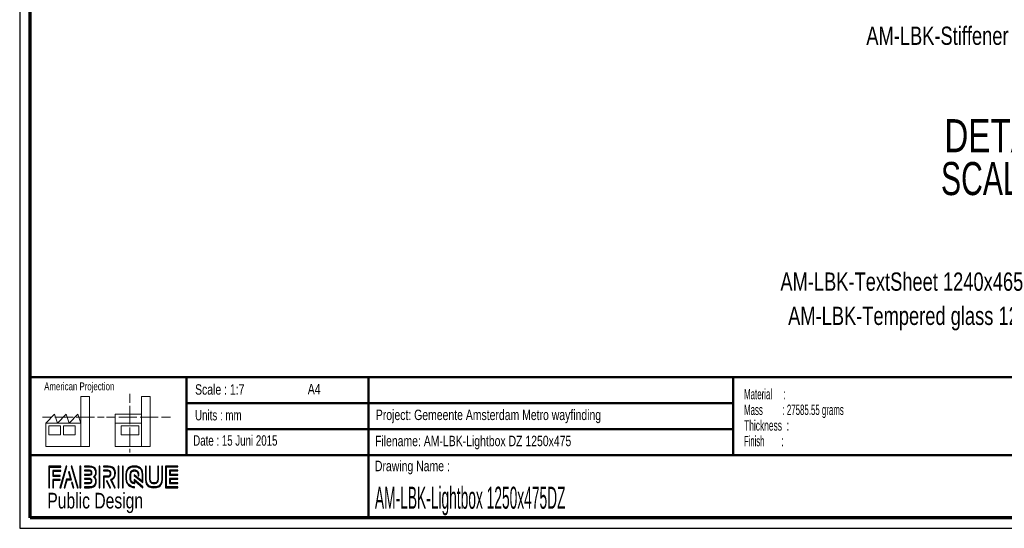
# Paper-space layout 'Section B DZ' of a CAD drawing. Header units: millimetres. Extents: x 7 to 291, y 7 to 204.
# Tile 1 of 6: x 7 to 196, y 7 to 104. Entities that reach past the tile are written whole.
import ezdxf

# ---------------------------------------------------------------- set-up
doc = ezdxf.new("R2010")
doc.units = ezdxf.units.MM
for name, color, linetype in [('LAYER1', 7, 'Continuous'), ('LAYER2', 7, 'Continuous'), ('LOGO', 7, 'Continuous')]:
    doc.layers.add(name, color=color, linetype=linetype)
doc.styles.add('SLDTEXTSTYLE0', font='TXT', dxfattribs={"width": 0.7})
doc.styles.add('SLDTEXTSTYLE1', font='TXT', dxfattribs={"width": 0.75})
doc.styles.add('SLDTEXTSTYLE2', font='TXT', dxfattribs={"width": 0.697368})
doc.styles.add('SLDTEXTSTYLE4', font='TXT', dxfattribs={"width": 0.5675})
doc.styles.add('SLDTEXTSTYLE5', font='TXT', dxfattribs={"width": 0.565172})
doc.styles.add('SLDTEXTSTYLE6', font='TXT', dxfattribs={"width": 0.605})
doc.styles.add('SLDTEXTSTYLE7', font='TXT', dxfattribs={"width": 0.549})
doc.styles.add('SLDTEXTSTYLE8', font='TXT', dxfattribs={"width": 0.467045})
doc.styles.add('SLDTEXTSTYLE9', font='TXT', dxfattribs={"width": 0.681818})

# ---------------------------------------------------------------- blocks, each defined once
blk = doc.blocks.new('SW_NOTE_0_17')
at = {"layer": 'LOGO', "color": 0, "char_height": 2, "attachment_point": 1}
for s, insert, style in [('Material     :', (0, 2.58), 'SLDTEXTSTYLE4'), ('Mass         : 27585.55 grams', (0, -0.42), 'SLDTEXTSTYLE5'), ('Thickness  :', (0, -3.42), 'SLDTEXTSTYLE6'), ('Finish        :', (0, -6.42), 'SLDTEXTSTYLE7')]:
    blk.add_mtext(s, dxfattribs=dict(at, insert=insert, style=style))
blk = doc.blocks.new('SW_NOTE_0_19')
at = {"layer": 'LOGO', "color": 0, "char_height": 6.35, "attachment_point": 2}
for s, insert, style in [('DETAIL D', (17.26, 8.19), 'SLDTEXTSTYLE1'), ('SCALE 1 : 1', (18.2, -0.03), 'SLDTEXTSTYLE9')]:
    blk.add_mtext(s, dxfattribs=dict(at, insert=insert, style=style))
blk = doc.blocks.new('SW_NOTE_0_21')
at = {"layer": 'LOGO', "color": 0, "insert": (-46.01, 1.8), "char_height": 3.5, "attachment_point": 1, "style": 'SLDTEXTSTYLE1'}
blk.add_mtext('AM-LBK-Stiffener 475', dxfattribs=at)
blk = doc.blocks.new('SW_NOTE_0_22')
at = {"layer": 'LOGO', "color": 0, "insert": (-62.15, 1.7), "char_height": 3.5, "attachment_point": 1, "style": 'SLDTEXTSTYLE1'}
blk.add_mtext('AM-LBK-TextSheet 1240x465', dxfattribs=at)
blk = doc.blocks.new('SW_NOTE_0_23')
at = {"layer": 'LOGO', "color": 0, "insert": (-75.91, 1.74), "char_height": 3.5, "attachment_point": 1, "style": 'SLDTEXTSTYLE1'}
blk.add_mtext('AM-LBK-Tempered glass 1250x475', dxfattribs=at)

psp = doc.layouts.new('Section B DZ')

# ---------------------------------------------------------------- hatches: boundary and pattern name
at = {"layer": 'LOGO'}
for points in [[(12.156, 14.551), (12.294, 14.551), (12.294, 18.537), (14.492, 18.537), (14.492, 18.675), (12.156, 18.675)], [(13.055, 16.925), (13.055, 17.755), (14.492, 17.755), (14.492, 17.894), (12.917, 17.894), (12.917, 16.786), (14.356, 16.786), (14.356, 16.925)], [(15.622, 18.697), (15.479, 18.697), (14.299, 14.574), (14.441, 14.574)], [(15.257, 14.574), (15.669, 16.085), (16.503, 16.085), (16.108, 17.581), (15.96, 17.581), (16.324, 16.224), (15.563, 16.224), (15.117, 14.574)], [(17.783, 14.574), (16.603, 18.697), (16.456, 18.697), (17.638, 14.574)], [(18.285, 14.574), (18.285, 18.697), (18.146, 18.697), (18.146, 14.574)], [(21.988, 14.574), (21.988, 18.697), (21.85, 18.697), (21.85, 14.574)], [(25.636, 14.574), (25.636, 18.697), (25.498, 18.697), (25.498, 14.574)], [(26.42, 14.574), (26.42, 18.697), (26.282, 18.697), (26.282, 14.574)], [(35.498, 17.096), (35.498, 17.778), (36.929, 17.778), (36.929, 17.916), (35.359, 17.916), (35.359, 16.957), (36.929, 16.957), (36.929, 17.096)], [(13.055, 14.551), (13.055, 16.005), (14.356, 16.005), (14.356, 16.143), (12.917, 16.143), (12.917, 14.551)], [(16.955, 14.574), (16.682, 15.561), (16.534, 15.561), (16.815, 14.574)], [(24.037, 14.574), (23.378, 15.916), (23.224, 15.916), (23.883, 14.574)], [(36.929, 15.356), (36.929, 15.495), (35.498, 15.495), (35.498, 16.177), (36.929, 16.177), (36.929, 16.315), (35.359, 16.315), (35.359, 15.356)]]:
    psp.add_hatch(color=256, dxfattribs=at).paths.add_polyline_path(points, flags=0)
h = psp.add_hatch(color=256, dxfattribs=at)
edge = h.paths.add_edge_path(flags=0)
edge.add_line((18.997, 14.574), (20.004, 14.574))
edge.add_spline(control_points=[(20.004, 14.574), (20.698, 14.574), (21.263, 15.14), (21.263, 15.836), (21.263, 16.129), (21.148, 16.41), (20.946, 16.639), (21.148, 16.868), (21.263, 17.149), (21.263, 17.443), (21.263, 18.137), (20.698, 18.703), (20.004, 18.703)], knot_values=[0, 0, 0, 0, 1, 2, 3, 4, 5, 6, 7, 8, 9, 10, 10, 10, 10], weights=[1, 1, 1, 1, 1, 1, 1, 1, 1, 1, 1, 1, 1], degree=3, periodic=0)
edge.add_line((20.004, 18.703), (18.997, 18.703))
edge.add_line((18.997, 18.703), (18.997, 18.565))
edge.add_line((18.997, 18.565), (20.004, 18.565))
edge.add_spline(control_points=[(20.004, 18.565), (20.622, 18.565), (21.125, 18.061), (21.125, 17.443), (21.125, 17.165), (21.012, 16.897), (20.808, 16.687)], knot_values=[0, 0, 0, 0, 1, 2, 3, 4, 4, 4, 4], weights=[1, 1, 1, 1, 1, 1, 1], degree=3, periodic=0)
edge.add_line((20.808, 16.687), (20.761, 16.639))
edge.add_line((20.761, 16.639), (20.808, 16.591))
edge.add_spline(control_points=[(20.808, 16.591), (21.012, 16.381), (21.125, 16.113), (21.125, 15.836), (21.125, 15.216), (20.622, 14.712), (20.004, 14.712)], knot_values=[0, 0, 0, 0, 1, 2, 3, 4, 4, 4, 4], weights=[1, 1, 1, 1, 1, 1, 1], degree=3, periodic=0)
edge.add_line((20.004, 14.712), (18.997, 14.712))
edge.add_line((18.997, 14.712), (18.997, 14.574))
h = psp.add_hatch(color=256, dxfattribs=at)
edge = h.paths.add_edge_path(flags=0)
edge.add_line((18.997, 16.957), (20.002, 16.957))
edge.add_spline(control_points=[(20.002, 16.957), (20.255, 16.988), (20.438, 17.197), (20.438, 17.442), (20.438, 17.712), (20.224, 17.924), (19.95, 17.924)], knot_values=[0, 0, 0, 0, 1, 2, 3, 4, 4, 4, 4], weights=[1, 1, 1, 1, 1, 1, 1], degree=3, periodic=0)
edge.add_line((19.95, 17.924), (18.997, 17.924))
edge.add_line((18.997, 17.924), (18.997, 17.786))
edge.add_line((18.997, 17.786), (19.95, 17.786))
edge.add_spline(control_points=[(19.95, 17.786), (20.146, 17.786), (20.3, 17.635), (20.3, 17.442), (20.3, 17.266), (20.168, 17.117), (19.993, 17.094)], knot_values=[0, 0, 0, 0, 1, 2, 3, 4, 4, 4, 4], weights=[1, 1, 1, 1, 1, 1, 1], degree=3, periodic=0)
edge.add_line((19.993, 17.094), (18.997, 17.095))
edge.add_line((18.997, 17.095), (18.997, 16.957))
h = psp.add_hatch(color=256, dxfattribs=at)
edge = h.paths.add_edge_path(flags=0)
edge.add_line((24.758, 14.574), (24.911, 14.574))
edge.add_line((24.911, 14.574), (24.187, 16.049))
edge.add_spline(control_points=[(24.187, 16.049), (24.643, 16.293), (24.938, 16.767), (24.938, 17.287), (24.938, 18.065), (24.307, 18.697), (23.531, 18.697)], knot_values=[0, 0, 0, 0, 1, 2, 3, 4, 4, 4, 4], weights=[1, 1, 1, 1, 1, 1, 1], degree=3, periodic=0)
edge.add_line((23.531, 18.697), (22.634, 18.697))
edge.add_line((22.634, 18.697), (22.634, 18.56))
edge.add_line((22.634, 18.56), (23.531, 18.56))
edge.add_spline(control_points=[(23.531, 18.56), (24.231, 18.56), (24.8, 17.989), (24.8, 17.287), (24.8, 16.796), (24.513, 16.344), (24.069, 16.135)], knot_values=[0, 0, 0, 0, 1, 2, 3, 4, 4, 4, 4], weights=[1, 1, 1, 1, 1, 1, 1], degree=3, periodic=0)
edge.add_line((24.069, 16.135), (24.005, 16.106))
edge.add_line((24.005, 16.106), (24.758, 14.574))
h = psp.add_hatch(color=256, dxfattribs=at)
edge = h.paths.add_edge_path(flags=0)
edge.add_line((22.634, 17.778), (23.477, 17.778))
edge.add_spline(control_points=[(23.477, 17.778), (23.744, 17.778), (23.961, 17.558), (23.961, 17.287), (23.961, 17.017), (23.744, 16.796), (23.477, 16.796)], knot_values=[0, 0, 0, 0, 1, 2, 3, 4, 4, 4, 4], weights=[1, 1, 1, 1, 1, 1, 1], degree=3, periodic=0)
edge.add_line((23.477, 16.796), (22.634, 16.796))
edge.add_line((22.634, 16.796), (22.634, 14.574))
edge.add_line((22.634, 14.574), (22.772, 14.574))
edge.add_line((22.772, 14.574), (22.772, 16.659))
edge.add_line((22.772, 16.659), (23.477, 16.659))
edge.add_spline(control_points=[(23.477, 16.659), (23.82, 16.659), (24.099, 16.94), (24.099, 17.287), (24.099, 17.634), (23.82, 17.916), (23.477, 17.916)], knot_values=[0, 0, 0, 0, 1, 2, 3, 4, 4, 4, 4], weights=[1, 1, 1, 1, 1, 1, 1], degree=3, periodic=0)
edge.add_line((23.477, 17.916), (22.634, 17.916))
edge.add_line((22.634, 17.916), (22.634, 17.778))
h = psp.add_hatch(color=256, dxfattribs=at)
edge = h.paths.add_edge_path(flags=0)
edge.add_line((30.226, 15.56), (30.227, 17.065))
edge.add_spline(control_points=[(30.227, 17.065), (30.227, 17.965), (29.496, 18.697), (28.598, 18.697), (27.699, 18.697), (26.968, 17.965), (26.968, 17.065)], knot_values=[0, 0, 0, 0, 1, 2, 3, 4, 4, 4, 4], weights=[1, 1, 1, 1, 1, 1, 1], degree=3, periodic=0)
edge.add_line((26.968, 17.065), (26.968, 16.206))
edge.add_spline(control_points=[(26.968, 16.206), (26.968, 15.307), (27.699, 14.574), (28.597, 14.574)], knot_values=[1, 1, 1, 1, 2, 2, 2, 2], weights=[1, 1, 1, 1], degree=3, periodic=0)
edge.add_line((28.597, 14.574), (28.597, 14.712))
edge.add_spline(control_points=[(28.597, 14.712), (27.775, 14.712), (27.106, 15.383), (27.106, 16.206)], knot_values=[3, 3, 3, 3, 4, 4, 4, 4], weights=[1, 1, 1, 1], degree=3, periodic=0)
edge.add_line((27.106, 16.206), (27.106, 17.065))
edge.add_spline(control_points=[(27.106, 17.065), (27.106, 17.889), (27.775, 18.56), (28.598, 18.56), (29.42, 18.56), (30.089, 17.889), (30.089, 17.065)], knot_values=[0, 0, 0, 0, 1, 2, 3, 4, 4, 4, 4], weights=[1, 1, 1, 1, 1, 1, 1], degree=3, periodic=0)
edge.add_spline(control_points=[(30.089, 17.065), (30.089, 16.066), (30.089, 15.84), (29.894, 15.988), (28.527, 17.053)], knot_values=[0, 0, 0, 0, 1, 2, 2, 2, 2], weights=[1, 1, 1, 1, 1], degree=3, periodic=0)
edge.add_line((28.527, 17.053), (28.527, 16.887))
edge.add_line((28.527, 16.887), (30.226, 15.56))
h = psp.add_hatch(color=256, dxfattribs=at)
edge = h.paths.add_edge_path(flags=0)
edge.add_line((30.226, 14.574), (30.226, 14.766))
edge.add_line((30.226, 14.766), (28.527, 16.133))
edge.add_line((28.527, 16.133), (28.527, 15.508))
edge.add_spline(control_points=[(28.527, 15.508), (28.169, 15.545), (27.886, 15.839), (27.886, 16.208)], knot_values=[0, 0, 0, 0, 1, 1, 1, 1], weights=[1, 1, 1, 1], degree=3, periodic=0)
edge.add_line((27.886, 16.208), (27.886, 17.064))
edge.add_spline(control_points=[(27.886, 17.064), (27.886, 17.457), (28.206, 17.777), (28.598, 17.777), (28.99, 17.777), (29.309, 17.457), (29.309, 17.064)], knot_values=[0, 0, 0, 0, 1, 2, 3, 4, 4, 4, 4], weights=[1, 1, 1, 1, 1, 1, 1], degree=3, periodic=0)
edge.add_line((29.309, 17.064), (29.308, 16.827))
edge.add_line((29.308, 16.827), (29.447, 16.826))
edge.add_line((29.447, 16.826), (29.447, 17.064))
edge.add_spline(control_points=[(29.447, 17.064), (29.447, 17.533), (29.066, 17.915), (28.598, 17.915), (28.13, 17.915), (27.748, 17.533), (27.748, 17.064)], knot_values=[0, 0, 0, 0, 1, 2, 3, 4, 4, 4, 4], weights=[1, 1, 1, 1, 1, 1, 1], degree=3, periodic=0)
edge.add_line((27.748, 17.064), (27.747, 16.208))
edge.add_spline(control_points=[(27.747, 16.208), (27.747, 15.738), (28.128, 15.356), (28.595, 15.356)], knot_values=[0, 0, 0, 0, 1, 1, 1, 1], weights=[1, 1, 1, 1], degree=3, periodic=0)
edge.add_line((28.595, 15.356), (28.664, 15.356))
edge.add_line((28.664, 15.356), (28.664, 15.854))
edge.add_line((28.664, 15.854), (30.226, 14.574))
h = psp.add_hatch(color=256, dxfattribs=at)
edge = h.paths.add_edge_path(flags=0)
edge.add_line((30.726, 18.697), (30.726, 16.206))
edge.add_spline(control_points=[(30.726, 16.206), (30.726, 15.307), (31.457, 14.574), (32.355, 14.574), (33.254, 14.574), (33.985, 15.307), (33.985, 16.206)], knot_values=[0, 0, 0, 0, 1, 2, 3, 4, 4, 4, 4], weights=[1, 1, 1, 1, 1, 1, 1], degree=3, periodic=0)
edge.add_line((33.985, 16.206), (33.985, 18.697))
edge.add_line((33.985, 18.697), (33.847, 18.697))
edge.add_line((33.847, 18.697), (33.847, 16.206))
edge.add_spline(control_points=[(33.847, 16.206), (33.847, 15.383), (33.178, 14.712), (32.355, 14.712), (31.533, 14.712), (30.864, 15.383), (30.864, 16.206)], knot_values=[0, 0, 0, 0, 1, 2, 3, 4, 4, 4, 4], weights=[1, 1, 1, 1, 1, 1, 1], degree=3, periodic=0)
edge.add_line((30.864, 16.206), (30.864, 18.697))
edge.add_line((30.864, 18.697), (30.726, 18.697))
h = psp.add_hatch(color=256, dxfattribs=at)
edge = h.paths.add_edge_path(flags=0)
edge.add_line((31.506, 18.697), (31.506, 16.208))
edge.add_spline(control_points=[(31.506, 16.208), (31.506, 15.739), (31.887, 15.357), (32.355, 15.357), (32.823, 15.357), (33.204, 15.739), (33.204, 16.208)], knot_values=[0, 0, 0, 0, 1, 2, 3, 4, 4, 4, 4], weights=[1, 1, 1, 1, 1, 1, 1], degree=3, periodic=0)
edge.add_line((33.204, 16.208), (33.204, 18.697))
edge.add_line((33.204, 18.697), (33.067, 18.697))
edge.add_line((33.067, 18.697), (33.067, 16.208))
edge.add_spline(control_points=[(33.067, 16.208), (33.067, 15.815), (32.747, 15.495), (32.355, 15.495), (31.963, 15.495), (31.644, 15.815), (31.644, 16.208)], knot_values=[0, 0, 0, 0, 1, 2, 3, 4, 4, 4, 4], weights=[1, 1, 1, 1, 1, 1, 1], degree=3, periodic=0)
edge.add_line((31.644, 16.208), (31.644, 18.697))
edge.add_line((31.644, 18.697), (31.506, 18.697))
h = psp.add_hatch(color=256, dxfattribs=at)
edge = h.paths.add_edge_path(flags=0)
edge.add_line((36.929, 14.574), (36.929, 14.712))
edge.add_spline(control_points=[(36.929, 14.712), (34.866, 14.712), (34.736, 14.712), (34.736, 14.843), (34.736, 18.429), (34.736, 18.56)], knot_values=[0, 0, 0, 0, 1, 2, 3, 3, 3, 3], weights=[1, 1, 1, 1, 1, 1], degree=3, periodic=0)
edge.add_line((34.736, 18.56), (36.929, 18.56))
edge.add_line((36.929, 18.56), (36.929, 18.697))
edge.add_line((36.929, 18.697), (34.598, 18.697))
edge.add_line((34.598, 18.697), (34.598, 14.574))
edge.add_line((34.598, 14.574), (36.929, 14.574))
h = psp.add_hatch(color=256, dxfattribs=at)
edge = h.paths.add_edge_path(flags=0)
edge.add_line((18.997, 15.347), (19.95, 15.347))
edge.add_spline(control_points=[(19.95, 15.347), (20.22, 15.347), (20.438, 15.566), (20.438, 15.836), (20.438, 16.106), (20.224, 16.317), (19.95, 16.317), (19.95, 16.317), (18.997, 16.315)], knot_values=[0, 0, 0, 0, 1, 2, 3, 4, 5, 6, 6, 6, 6], weights=[1, 1, 1, 1, 1, 1, 1, 1, 1], degree=3, periodic=0)
edge.add_line((18.997, 16.315), (18.997, 16.177))
edge.add_line((18.997, 16.177), (19.95, 16.179))
edge.add_spline(control_points=[(19.95, 16.179), (20.146, 16.179), (20.3, 16.028), (20.3, 15.836), (20.3, 15.642), (20.143, 15.484), (19.95, 15.484)], knot_values=[0, 0, 0, 0, 1, 2, 3, 4, 4, 4, 4], weights=[1, 1, 1, 1, 1, 1, 1], degree=3, periodic=0)
edge.add_line((19.95, 15.484), (18.997, 15.484))
edge.add_line((18.997, 15.484), (18.997, 15.347))

# ---------------------------------------------------------------- linework, layer by layer
at = {"layer": 'LAYER1', "lineweight": 50}
for p, q in [((8.57, 35.784), (288.57, 35.784)), ((38.57, 35.784), (38.57, 20.784)), ((73.57, 35.784), (73.57, 8.784)), ((143.57, 35.784), (143.57, 20.784)), ((38.57, 30.784), (143.57, 30.784)), ((38.57, 25.784), (143.57, 25.784)), ((8.57, 20.784), (288.57, 20.784))]:
    psp.add_line(p, q, dxfattribs=at)
at = {"layer": 'LAYER2', "lineweight": 70}
for p, q in [((8.57, 8.784), (8.57, 201.784)), ((288.57, 8.784), (8.57, 8.784))]:
    psp.add_line(p, q, dxfattribs=at)
at = {"layer": 'LOGO'}
for p, q in [((6.57, 203.784), (6.57, 6.784)), ((6.57, 6.784), (290.57, 6.784))]:
    psp.add_line(p, q, dxfattribs=at)
at = {"layer": 'LOGO', "color": 7, "linetype": 'Continuous', "lineweight": 18}
for p, q in [((27.733, 32.596), (27.733, 30.839)), ((18.321, 26.971), (18.321, 32.036)), ((18.321, 32.036), (20.003, 32.036)), ((20.003, 32.036), (20.003, 22.47)), ((27.733, 30.252), (27.733, 28.49)), ((31.654, 32.032), (29.972, 32.032)), ((29.972, 32.032), (29.972, 22.466)), ((31.654, 26.967), (31.654, 32.032)), ((11.593, 26.971), (13.275, 28.659)), ((13.275, 28.659), (13.837, 26.971)), ((13.837, 26.971), (15.519, 28.659)), ((15.519, 28.659), (16.081, 26.971)), ((16.081, 26.971), (17.763, 28.659)), ((17.763, 28.659), (18.321, 26.971)), ((24.927, 28.655), (24.927, 26.967)), ((24.927, 28.655), (29.972, 28.655)), ((27.733, 28.49), (27.733, 26.728)), ((10.981, 28.1), (12.736, 28.1)), ((18.321, 26.971), (11.593, 26.971)), ((11.593, 26.971), (11.593, 22.47)), ((13.321, 28.1), (15.076, 28.1)), ((15.076, 28.1), (16.831, 28.1)), ((17.416, 28.1), (19.171, 28.1)), ((18.321, 26.971), (18.321, 22.47)), ((19.171, 28.1), (20.926, 28.1)), ((21.511, 28.1), (22.809, 28.1)), ((23.245, 28.095), (24.995, 28.095)), ((24.927, 26.967), (29.972, 26.967)), ((24.927, 26.967), (24.927, 22.466)), ((25.58, 28.095), (27.335, 28.095)), ((27.335, 28.095), (29.09, 28.095)), ((29.675, 28.095), (31.43, 28.095)), ((31.43, 28.095), (33.185, 28.095)), ((31.654, 26.967), (31.654, 22.466)), ((33.77, 28.095), (35.525, 28.095)), ((12.156, 26.411), (14.399, 26.411)), ((12.156, 24.723), (12.156, 26.411)), ((14.399, 24.723), (12.156, 24.723)), ((14.399, 26.411), (14.399, 24.723)), ((14.957, 26.411), (17.201, 26.411)), ((14.957, 24.723), (14.957, 26.411)), ((17.201, 24.723), (14.957, 24.723)), ((17.201, 26.411), (17.201, 24.723)), ((26.051, 26.407), (29.415, 26.407)), ((26.051, 24.719), (26.051, 26.407)), ((29.415, 24.719), (26.051, 24.719)), ((27.733, 26.141), (27.733, 24.379)), ((29.415, 26.407), (29.415, 24.719)), ((27.733, 24.379), (27.733, 22.618)), ((11.593, 22.47), (18.321, 22.47)), ((18.321, 22.47), (20.003, 22.47)), ((24.927, 22.466), (31.654, 22.466)), ((27.733, 22.03), (27.733, 21.342))]:
    psp.add_line(p, q, dxfattribs=at)
at = {"layer": 'LOGO', "color": 7, "linetype": 'Continuous', "lineweight": 25}
for p, q in [((14.492, 18.675), (12.156, 18.675)), ((15.479, 18.697), (14.299, 14.574)), ((14.441, 14.574), (15.622, 18.697))]:
    psp.add_line(p, q, dxfattribs=at)
at = {"layer": 'LOGO', "color": 7, "lineweight": 25}
for p, q in [((12.156, 18.675), (12.156, 14.551)), ((12.294, 18.537), (14.492, 18.537)), ((12.294, 14.551), (12.294, 18.537)), ((14.492, 17.894), (12.917, 17.894)), ((12.917, 17.894), (12.917, 16.786)), ((13.055, 16.925), (13.055, 17.755)), ((13.055, 17.755), (14.492, 17.755)), ((14.492, 18.537), (14.492, 18.675)), ((14.492, 17.755), (14.492, 17.894)), ((15.622, 18.697), (15.479, 18.697)), ((16.108, 17.581), (15.96, 17.581)), ((15.96, 17.581), (16.324, 16.224)), ((16.503, 16.085), (16.108, 17.581)), ((16.456, 18.697), (17.638, 14.574)), ((16.603, 18.697), (16.456, 18.697)), ((17.783, 14.574), (16.603, 18.697)), ((18.146, 18.697), (18.146, 14.574)), ((18.285, 18.697), (18.146, 18.697)), ((18.285, 14.574), (18.285, 18.697)), ((18.997, 18.703), (18.997, 18.565)), ((20.004, 18.703), (18.997, 18.703)), ((18.997, 18.565), (20.004, 18.565)), ((18.997, 17.924), (18.997, 17.786)), ((19.95, 17.924), (18.997, 17.924)), ((18.997, 17.786), (19.95, 17.786)), ((19.993, 17.094), (18.997, 17.095)), ((18.997, 17.095), (18.997, 16.957)), ((21.85, 18.697), (21.85, 14.574)), ((21.988, 18.697), (21.85, 18.697)), ((21.988, 14.574), (21.988, 18.697)), ((23.531, 18.697), (22.634, 18.697)), ((22.634, 18.697), (22.634, 18.56)), ((22.634, 18.56), (23.531, 18.56)), ((23.477, 17.916), (22.634, 17.916)), ((22.634, 17.916), (22.634, 17.778)), ((23.477, 17.916), (22.634, 17.916)), ((22.634, 17.916), (22.634, 17.778)), ((22.634, 17.778), (23.477, 17.778)), ((22.634, 17.778), (23.477, 17.778)), ((25.498, 18.697), (25.498, 14.574)), ((25.636, 18.697), (25.498, 18.697)), ((25.636, 14.574), (25.636, 18.697)), ((26.282, 18.697), (26.282, 14.574)), ((26.42, 18.697), (26.282, 18.697)), ((26.42, 14.574), (26.42, 18.697)), ((26.968, 17.065), (26.968, 16.206)), ((26.968, 17.065), (26.968, 16.206)), ((27.106, 16.206), (27.106, 17.065)), ((27.106, 16.206), (27.106, 17.065)), ((27.748, 17.064), (27.747, 16.208)), ((27.886, 16.208), (27.886, 17.064)), ((28.527, 17.053), (28.527, 16.887)), ((28.527, 17.053), (28.527, 16.887)), ((29.309, 17.064), (29.308, 16.827)), ((29.447, 16.826), (29.447, 17.064)), ((30.226, 15.56), (30.227, 17.065)), ((30.226, 15.56), (30.227, 17.065)), ((30.864, 18.697), (30.726, 18.697)), ((30.726, 18.697), (30.726, 16.206)), ((30.864, 18.697), (30.726, 18.697)), ((30.726, 18.697), (30.726, 16.206)), ((30.864, 16.206), (30.864, 18.697)), ((30.864, 16.206), (30.864, 18.697)), ((31.644, 18.697), (31.506, 18.697)), ((31.506, 18.697), (31.506, 16.208)), ((31.644, 18.697), (31.506, 18.697)), ((31.506, 18.697), (31.506, 16.208)), ((31.644, 16.208), (31.644, 18.697)), ((31.644, 16.208), (31.644, 18.697)), ((33.067, 18.697), (33.067, 16.208)), ((33.204, 18.697), (33.067, 18.697)), ((33.067, 18.697), (33.067, 16.208)), ((33.204, 18.697), (33.067, 18.697)), ((33.204, 16.208), (33.204, 18.697)), ((33.204, 16.208), (33.204, 18.697)), ((33.847, 18.697), (33.847, 16.206)), ((33.985, 18.697), (33.847, 18.697)), ((33.847, 18.697), (33.847, 16.206)), ((33.985, 18.697), (33.847, 18.697)), ((33.985, 16.206), (33.985, 18.697)), ((33.985, 16.206), (33.985, 18.697)), ((36.929, 18.697), (34.598, 18.697)), ((34.598, 18.697), (34.598, 14.574)), ((36.929, 18.697), (34.598, 18.697)), ((34.598, 18.697), (34.598, 14.574)), ((34.736, 18.56), (36.929, 18.56)), ((34.736, 18.56), (36.929, 18.56)), ((36.929, 17.916), (35.359, 17.916)), ((35.359, 17.916), (35.359, 16.957)), ((36.929, 17.916), (35.359, 17.916)), ((35.359, 17.916), (35.359, 16.957)), ((35.498, 17.096), (35.498, 17.778)), ((35.498, 17.778), (36.929, 17.778)), ((35.498, 17.096), (35.498, 17.778)), ((35.498, 17.778), (36.929, 17.778)), ((36.929, 17.096), (35.498, 17.096)), ((36.929, 17.096), (35.498, 17.096)), ((36.929, 18.56), (36.929, 18.697)), ((36.929, 18.56), (36.929, 18.697)), ((36.929, 17.778), (36.929, 17.916)), ((36.929, 17.778), (36.929, 17.916)), ((36.929, 16.957), (36.929, 17.096)), ((36.929, 16.957), (36.929, 17.096)), ((12.917, 16.786), (14.356, 16.786)), ((14.356, 16.143), (12.917, 16.143)), ((12.917, 16.143), (12.917, 14.551)), ((14.356, 16.925), (13.055, 16.925)), ((13.055, 14.551), (13.055, 16.005)), ((13.055, 16.005), (14.356, 16.005)), ((14.356, 16.786), (14.356, 16.925)), ((14.356, 16.005), (14.356, 16.143)), ((15.563, 16.224), (15.117, 14.574)), ((15.257, 14.574), (15.669, 16.085)), ((16.324, 16.224), (15.563, 16.224)), ((16.534, 15.561), (16.815, 14.574)), ((16.682, 15.561), (16.534, 15.561)), ((16.955, 14.574), (16.682, 15.561)), ((18.997, 16.957), (20.002, 16.957)), ((18.997, 16.315), (18.997, 16.177)), ((18.997, 16.177), (19.95, 16.179)), ((19.95, 15.484), (18.997, 15.484)), ((18.997, 15.484), (18.997, 15.347)), ((18.997, 15.347), (19.95, 15.347)), ((20.808, 16.687), (20.761, 16.639)), ((20.761, 16.639), (20.808, 16.591)), ((23.477, 16.796), (22.634, 16.796)), ((22.634, 16.796), (22.634, 14.574)), ((23.477, 16.796), (22.634, 16.796)), ((22.634, 16.796), (22.634, 14.574)), ((22.772, 14.574), (22.772, 16.659)), ((22.772, 16.659), (23.477, 16.659)), ((22.772, 14.574), (22.772, 16.659)), ((22.772, 16.659), (23.477, 16.659)), ((23.224, 15.916), (23.883, 14.574)), ((23.378, 15.916), (23.224, 15.916)), ((23.224, 15.916), (23.883, 14.574)), ((23.378, 15.916), (23.224, 15.916)), ((24.037, 14.574), (23.378, 15.916)), ((24.037, 14.574), (23.378, 15.916)), ((24.069, 16.135), (24.005, 16.106)), ((24.005, 16.106), (24.758, 14.574)), ((24.911, 14.574), (24.187, 16.049)), ((28.527, 16.887), (30.226, 15.56)), ((28.527, 16.887), (30.226, 15.56)), ((30.226, 14.766), (28.527, 16.133)), ((28.527, 16.133), (28.527, 15.508)), ((28.595, 15.356), (28.664, 15.356)), ((28.664, 15.356), (28.664, 15.854)), ((28.664, 15.854), (30.226, 14.574)), ((29.308, 16.827), (29.447, 16.826)), ((35.359, 16.957), (36.929, 16.957)), ((35.359, 16.957), (36.929, 16.957)), ((36.929, 16.315), (35.359, 16.315)), ((35.359, 16.315), (35.359, 15.356)), ((36.929, 16.315), (35.359, 16.315)), ((35.359, 16.315), (35.359, 15.356)), ((35.359, 15.356), (36.929, 15.356)), ((35.359, 15.356), (36.929, 15.356)), ((35.498, 15.495), (35.498, 16.177)), ((35.498, 16.177), (36.929, 16.177)), ((35.498, 15.495), (35.498, 16.177)), ((35.498, 16.177), (36.929, 16.177)), ((36.929, 15.495), (35.498, 15.495)), ((36.929, 15.495), (35.498, 15.495)), ((36.929, 16.177), (36.929, 16.315)), ((36.929, 16.177), (36.929, 16.315)), ((36.929, 15.356), (36.929, 15.495)), ((36.929, 15.356), (36.929, 15.495)), ((12.156, 14.551), (12.294, 14.551)), ((12.917, 14.551), (13.055, 14.551)), ((14.299, 14.574), (14.441, 14.574)), ((15.117, 14.574), (15.257, 14.574)), ((16.815, 14.574), (16.955, 14.574)), ((17.638, 14.574), (17.783, 14.574)), ((18.146, 14.574), (18.285, 14.574)), ((20.004, 14.712), (18.997, 14.712)), ((18.997, 14.712), (18.997, 14.574)), ((18.997, 14.574), (20.004, 14.574)), ((21.85, 14.574), (21.988, 14.574)), ((22.634, 14.574), (22.772, 14.574)), ((22.634, 14.574), (22.772, 14.574)), ((23.883, 14.574), (24.037, 14.574)), ((23.883, 14.574), (24.037, 14.574)), ((24.758, 14.574), (24.911, 14.574)), ((25.498, 14.574), (25.636, 14.574)), ((26.282, 14.574), (26.42, 14.574)), ((28.597, 14.574), (28.597, 14.712)), ((28.597, 14.574), (28.597, 14.712)), ((30.226, 14.574), (30.226, 14.766)), ((34.598, 14.574), (36.929, 14.574)), ((34.598, 14.574), (36.929, 14.574)), ((36.929, 14.574), (36.929, 14.712)), ((36.929, 14.574), (36.929, 14.712))]:
    psp.add_line(p, q, dxfattribs=at)
for points, degree in [([(20.002, 16.957), (20.255, 16.988), (20.438, 17.197), (20.438, 17.442), (20.438, 17.712), (20.224, 17.924), (19.95, 17.924)], 3), ([(19.95, 17.786), (20.146, 17.786), (20.3, 17.635), (20.3, 17.442), (20.3, 17.266), (20.168, 17.117), (19.993, 17.094)], 3), ([(20.004, 14.574), (20.698, 14.574), (21.263, 15.14), (21.263, 15.836), (21.263, 16.129), (21.148, 16.41), (20.946, 16.639), (21.148, 16.868), (21.263, 17.149), (21.263, 17.443), (21.263, 18.137), (20.698, 18.703), (20.004, 18.703)], 3), ([(20.004, 18.565), (20.622, 18.565), (21.125, 18.061), (21.125, 17.443), (21.125, 17.165), (21.012, 16.897), (20.808, 16.687)], 3), ([(23.477, 16.659), (23.82, 16.659), (24.099, 16.94), (24.099, 17.287), (24.099, 17.634), (23.82, 17.916), (23.477, 17.916)], 3), ([(23.477, 17.778), (23.744, 17.778), (23.961, 17.558), (23.961, 17.287), (23.961, 17.017), (23.744, 16.796), (23.477, 16.796)], 3), ([(24.187, 16.049), (24.643, 16.293), (24.938, 16.767), (24.938, 17.287), (24.938, 18.065), (24.307, 18.697), (23.531, 18.697)], 3), ([(23.531, 18.56), (24.231, 18.56), (24.8, 17.989), (24.8, 17.287), (24.8, 16.796), (24.513, 16.344), (24.069, 16.135)], 3), ([(30.227, 17.065), (30.227, 17.965), (29.496, 18.697), (28.598, 18.697), (27.699, 18.697), (26.968, 17.965), (26.968, 17.065)], 3), ([(27.106, 17.065), (27.106, 17.889), (27.775, 18.56), (28.598, 18.56), (29.42, 18.56), (30.089, 17.889), (30.089, 17.065)], 3), ([(29.447, 17.064), (29.447, 17.533), (29.066, 17.915), (28.598, 17.915), (28.13, 17.915), (27.748, 17.533), (27.748, 17.064)], 3), ([(27.886, 17.064), (27.886, 17.457), (28.206, 17.777), (28.598, 17.777), (28.99, 17.777), (29.309, 17.457), (29.309, 17.064)], 3), ([(30.089, 17.065), (30.089, 16.066), (30.089, 15.84), (29.894, 15.988), (28.527, 17.053)], 3), ([(36.929, 14.712), (34.866, 14.712), (34.736, 14.712), (34.736, 14.843), (34.736, 18.429), (34.736, 18.56)], 3), ([(15.669, 16.085), (15.761, 16.085), (16.503, 16.085)], 2), ([(19.95, 15.347), (20.22, 15.347), (20.438, 15.566), (20.438, 15.836), (20.438, 16.106), (20.224, 16.317), (19.95, 16.317), (19.95, 16.317), (18.997, 16.315)], 3), ([(19.95, 16.179), (20.146, 16.179), (20.3, 16.028), (20.3, 15.836), (20.3, 15.642), (20.143, 15.484), (19.95, 15.484)], 3), ([(20.808, 16.591), (21.012, 16.381), (21.125, 16.113), (21.125, 15.836), (21.125, 15.216), (20.622, 14.712), (20.004, 14.712)], 3), ([(26.968, 16.206), (26.968, 15.307), (27.699, 14.574), (28.597, 14.574)], 3), ([(26.968, 16.206), (26.968, 15.307), (27.699, 14.574), (28.597, 14.574)], 3), ([(28.597, 14.712), (27.775, 14.712), (27.106, 15.383), (27.106, 16.206)], 3), ([(28.597, 14.712), (27.775, 14.712), (27.106, 15.383), (27.106, 16.206)], 3), ([(27.747, 16.208), (27.747, 15.738), (28.128, 15.356), (28.595, 15.356)], 3), ([(28.527, 15.508), (28.169, 15.545), (27.886, 15.839), (27.886, 16.208)], 3), ([(30.726, 16.206), (30.726, 15.307), (31.457, 14.574), (32.355, 14.574), (33.254, 14.574), (33.985, 15.307), (33.985, 16.206)], 3), ([(33.847, 16.206), (33.847, 15.383), (33.178, 14.712), (32.355, 14.712), (31.533, 14.712), (30.864, 15.383), (30.864, 16.206)], 3), ([(31.506, 16.208), (31.506, 15.739), (31.887, 15.357), (32.355, 15.357), (32.823, 15.357), (33.204, 15.739), (33.204, 16.208)], 3), ([(33.067, 16.208), (33.067, 15.815), (32.747, 15.495), (32.355, 15.495), (31.963, 15.495), (31.644, 15.815), (31.644, 16.208)], 3)]:
    psp.add_open_spline(points, degree=degree, dxfattribs=at)

# ---------------------------------------------------------------- block references
at = {"layer": 'LOGO'}
for name, p in [('SW_NOTE_0_21', (215.146, 101.2)), ('SW_NOTE_0_19', (181.198, 77.068)), ('SW_NOTE_0_22', (214.786, 54.142)), ('SW_NOTE_0_23', (230.032, 47.539))]:
    psp.add_blockref(name, p, dxfattribs=at)
at = {"layer": 'LOGO', "color": 218}
psp.add_blockref('SW_NOTE_0_17', (145.653, 30.931), dxfattribs=at)

# ---------------------------------------------------------------- texts
at = {"layer": 'LOGO', "attachment_point": 1}
for s, insert, char_height, style in [('American Projection', (11.277, 34.756), 1.5, 'SLDTEXTSTYLE1'), ('Scale : 1:7', (40.245, 34.408), 2, 'SLDTEXTSTYLE1'), ('A4', (61.891, 34.486), 2, 'SLDTEXTSTYLE1'), ('Units : mm', (40.239, 29.476), 2, 'SLDTEXTSTYLE0'), ('Project: Gemeente Amsterdam Metro wayfinding', (74.956, 29.538), 2, 'SLDTEXTSTYLE1'), ('Date : 15 Juni 2015', (39.887, 24.622), 2, 'SLDTEXTSTYLE2'), ('Filename: AM-LBK-Lightbox DZ 1250x475', (74.798, 24.531), 2, 'SLDTEXTSTYLE1'), ('Drawing Name :', (74.78, 19.737), 2, 'SLDTEXTSTYLE1'), ('Public Design', (11.869, 13.585), 3, 'SLDTEXTSTYLE1')]:
    psp.add_mtext(s, dxfattribs=dict(at, insert=insert, char_height=char_height, style=style))
at = {"layer": 'LOGO', "color": 218, "insert": (74.78, 14.762), "char_height": 4.23333, "attachment_point": 1, "style": 'SLDTEXTSTYLE8'}
psp.add_mtext('AM-LBK-Lightbox 1250x475DZ', dxfattribs=at)

doc.saveas('drawing.dxf')
